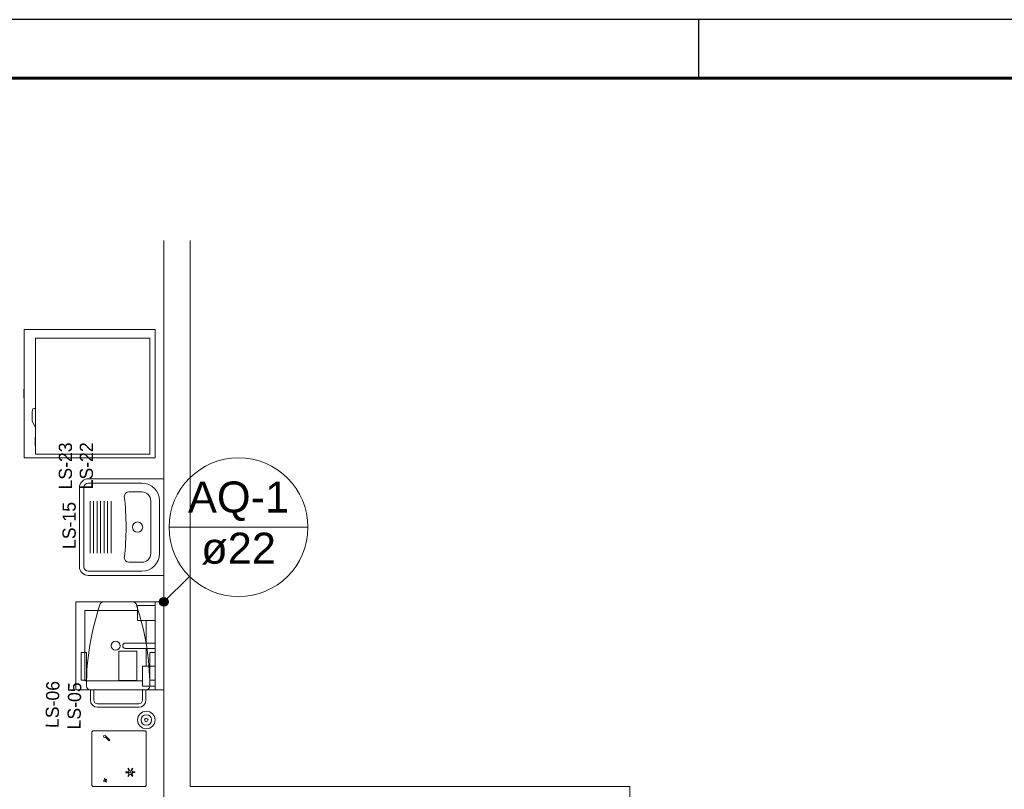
# Model space of a CAD drawing. Header units: millimetres. Extents: x -15 to 153, y -141 to 37.
# Tile 97 of 98: x 122 to 139, y 24 to 37. Entities that reach past the tile are written whole.
import ezdxf

# ---------------------------------------------------------------- set-up
doc = ezdxf.new("R2010")
doc.units = ezdxf.units.MM
doc.header["$MEASUREMENT"] = 0
doc.layers.get('0').update_dxf_attribs({"color": 5, "lineweight": 20})
for name, color, linetype, lineweight in [('AQ-Colunas', 1, 'Continuous', 30), ('AQ-Indicação coluna', 5, 'Continuous', 20), ('AQ-Textos coluna', 7, 'Continuous', 20)]:
    doc.layers.add(name, color=color, linetype=linetype, lineweight=lineweight)
doc.layers.add('XX-CARIMBO', color=9, linetype='Continuous')
doc.layers.add('XX-FOLHA', color=253, linetype='Continuous')
doc.styles.add('Arial', font='arial.ttf')
doc.styles.add('romans.shx', font='txt')

# ---------------------------------------------------------------- blocks, each defined once
blk = doc.blocks.new('Aprovacao A-1_SC')
at = {"layer": 'XX-CARIMBO', "ltscale": 0.5}
blk.add_line((840, 594), (0, 594), dxfattribs=at)
at = {"layer": 'XX-FOLHA', "ltscale": 0.5}
blk.add_line((655, 594), (655, 584), dxfattribs=at)
blk.add_line((655, 594), (655, 584), dxfattribs=at)
at = {"layer": 'XX-FOLHA', "ltscale": 0.5, "const_width": 0.5}
blk.add_lwpolyline([(25, 584), (25, 10), (830, 10), (830, 584), (25, 584)], dxfattribs=at)

msp = doc.modelspace()

# ---------------------------------------------------------------- linework, layer by layer
for p, q in [((124.897, 23.352), (124.897, 33.268)), ((125.347, 23.952), (125.347, 32.502)), ((122.506, 30.731), (122.509, 30.732)), ((122.506, 30.729), (122.506, 30.731)), ((122.506, 30.585), (122.506, 30.729)), ((122.506, 30.585), (122.506, 30.582)), ((122.506, 30.582), (122.506, 30.585)), ((122.506, 30.582), (122.509, 30.582)), ((122.509, 30.582), (122.506, 30.582)), ((122.509, 30.732), (122.512, 30.732)), ((122.509, 30.582), (122.512, 30.582)), ((122.682, 30.401), (122.659, 30.395)), ((122.707, 30.402), (122.682, 30.401)), ((122.649, 30.197), (122.65, 30.194)), ((122.65, 30.194), (122.707, 30.072)), ((122.701, 29.91), (122.704, 29.912)), ((122.701, 29.909), (122.701, 29.91)), ((122.701, 29.765), (122.701, 29.909)), ((122.704, 29.912), (122.707, 29.912)), ((122.701, 29.765), (122.701, 29.762)), ((122.701, 29.762), (122.701, 29.765)), ((122.701, 29.762), (122.704, 29.762)), ((122.704, 29.762), (122.701, 29.762)), ((122.704, 29.762), (122.707, 29.762)), ((124.897, 29.202), (123.607, 29.202)), ((124.522, 29.127), (123.607, 29.127)), ((124.897, 27.552), (124.897, 29.202)), ((123.457, 29.052), (123.457, 27.702)), ((123.532, 29.052), (123.532, 27.702)), ((124.522, 28.977), (124.297, 28.977)), ((123.637, 27.933), (123.637, 28.821)), ((123.697, 27.933), (123.697, 28.821)), ((123.757, 27.933), (123.757, 28.821)), ((123.817, 27.933), (123.817, 28.821)), ((123.877, 27.933), (123.877, 28.821)), ((123.937, 27.933), (123.937, 28.821)), ((123.997, 27.933), (123.997, 28.821)), ((124.672, 27.927), (124.672, 28.827)), ((124.822, 27.927), (124.822, 28.827)), ((124.522, 27.777), (124.297, 27.777)), ((124.522, 27.627), (123.607, 27.627)), ((124.897, 27.552), (123.607, 27.552)), ((123.397, 27.102), (123.397, 25.602)), ((123.397, 27.102), (124.897, 27.102)), ((123.865, 27.102), (124.369, 27.102)), ((124.447, 27.042), (124.447, 26.783)), ((124.447, 27.042), (124.747, 27.042)), ((124.747, 27.102), (124.747, 25.602)), ((124.897, 27.102), (124.897, 25.602)), ((123.547, 26.952), (124.447, 26.952)), ((123.547, 26.952), (123.547, 25.752)), ((124.447, 26.783), (124.747, 26.783)), ((124.597, 26.783), (124.597, 26.397)), ((124.747, 26.397), (124.239, 26.397)), ((123.577, 26.237), (123.487, 26.237)), ((123.487, 26.237), (123.487, 25.767)), ((123.577, 26.237), (123.577, 25.767)), ((124.126, 26.258), (124.434, 26.258)), ((124.126, 25.761), (124.126, 26.258)), ((124.747, 26.307), (124.239, 26.307)), ((124.434, 26.258), (124.434, 25.761)), ((124.597, 26.307), (124.597, 26.003)), ((124.657, 26.237), (124.747, 26.237)), ((124.657, 26.237), (124.657, 25.767)), ((124.747, 26.237), (124.747, 25.767)), ((124.53, 26.003), (124.747, 26.003)), ((124.53, 25.662), (124.53, 26.003)), ((123.577, 25.767), (123.487, 25.767)), ((123.547, 25.752), (124.53, 25.752)), ((124.434, 25.761), (124.126, 25.761)), ((124.657, 25.767), (124.747, 25.767)), ((123.397, 25.602), (124.897, 25.602)), ((123.636, 25.602), (124.597, 25.602)), ((123.643, 25.602), (123.643, 25.422)), ((123.703, 25.602), (123.703, 25.422)), ((124.53, 25.662), (124.747, 25.662)), ((124.53, 25.602), (124.53, 25.422)), ((124.59, 25.602), (124.59, 25.422)), ((123.763, 25.362), (124.47, 25.362)), ((124.897, 25.508), (124.897, 24.629)), ((123.763, 25.302), (124.47, 25.302)), ((123.9, 24.792), (123.961, 24.731)), ((123.906, 24.807), (123.972, 24.741)), ((123.972, 24.741), (123.961, 24.731)), ((123.888, 24.087), (123.883, 24.084)), ((123.912, 24.024), (123.883, 24.084)), ((123.918, 24.029), (123.888, 24.087)), ((123.898, 24.066), (123.915, 24.077)), ((123.906, 24.053), (123.922, 24.065)), ((123.912, 24.024), (123.918, 24.029)), ((123.915, 24.077), (123.922, 24.065)), ((125.347, 23.952), (132.847, 23.952)), ((132.847, 5.952), (132.847, 23.952))]:
    msp.add_line(p, q)
for points in [[(125.347, 33.268), (125.347, 23.952), (132.847, 23.952), (132.847, 5.502), (94.908, 5.502), (94.897, 5.502), (94.897, 5.952), (94.897, 33.268)], [(122.512, 31.752), (122.512, 29.562), (124.747, 29.562), (124.747, 31.752), (122.512, 31.752)], [(122.707, 31.602), (122.707, 29.622), (124.657, 29.622), (124.657, 31.602), (122.707, 31.602)], [(123.667, 23.967), (123.667, 24.882), (123.682, 24.897), (124.582, 24.897), (124.597, 24.882), (124.597, 23.967), (124.582, 23.952), (123.682, 23.952), (123.667, 23.967)], [(124.284, 24.197), (124.284, 24.185), (124.249, 24.185), (124.249, 24.197), (124.284, 24.197)], [(124.309, 24.23), (124.299, 24.224), (124.281, 24.254), (124.291, 24.26), (124.309, 24.23)], [(124.351, 24.225), (124.341, 24.231), (124.357, 24.261), (124.368, 24.255), (124.351, 24.225)], [(124.368, 24.186), (124.368, 24.198), (124.402, 24.198), (124.402, 24.186), (124.368, 24.186)], [(124.3, 24.158), (124.311, 24.152), (124.293, 24.122), (124.282, 24.128), (124.3, 24.158)], [(124.341, 24.152), (124.353, 24.159), (124.369, 24.129), (124.359, 24.122), (124.341, 24.152)]]:
    msp.add_lwpolyline(points)
for centre, radius in [((124.447, 28.377), 0.0879), ((124.072, 26.352), 0.0769), ((124.597, 25.085), 0.15), ((124.597, 25.085), 0.09), ((124.597, 25.085), 0.03), ((123.885, 24.807), 0.0203), ((124.326, 24.191), 0.0356), ((124.326, 24.191), 0.0109), ((123.885, 24.045), 0.0152)]:
    msp.add_circle(centre, radius)
for centre, radius, start, end in [((123.582, 30.251), 0.934, 171.197, 183.439), ((123.607, 29.052), 0.15, 90, 180), ((123.607, 29.052), 0.075, 90, 180), ((124.522, 28.827), 0.3, 0, 90), ((124.297, 28.902), 0.075, 90, 180), ((119.674, 28.377), 4.578, 353.415, 6.5849), ((124.522, 28.827), 0.15, 0, 90), ((124.522, 27.927), 0.15, 270, 0), ((124.522, 27.927), 0.3, 270, 0), ((124.297, 27.852), 0.075, 180, 270), ((123.607, 27.702), 0.15, 180, 270), ((123.607, 27.702), 0.075, 180, 270), ((127.839, 25.671), 4.262, 161.148, 180.126), ((123.865, 27.042), 0.06, 90, 173.725), ((124.369, 27.042), 0.06, 6.2747, 90), ((120.394, 25.671), 4.262, 359.874, 18.8523), ((124.239, 26.352), 0.045, 90, 270), ((123.636, 25.662), 0.06, 180.11, 270), ((124.597, 25.662), 0.06, 270, 359.89), ((123.763, 25.422), 0.12, 180, 270), ((123.763, 25.422), 0.06, 180, 270), ((124.47, 25.422), 0.06, 270, 0), ((124.47, 25.422), 0.12, 270, 0)]:
    msp.add_arc(centre, radius, start, end)
at = {"layer": 'AQ-Colunas', "linetype": 'Continuous', "const_width": 0.075}
msp.add_lwpolyline([(124.935, 27.102, 1), (124.86, 27.102, 1)], format="xyb", close=True, dxfattribs=at)
at = {"layer": 'AQ-Colunas', "linetype": 'Continuous'}
msp.add_circle((124.897, 27.102), 0.075, dxfattribs=at)
at = {"layer": 'AQ-Indicação coluna'}
for p, q in [((124.985, 28.375), (127.355, 28.375)), ((124.897, 27.102), (125.332, 27.537))]:
    msp.add_line(p, q, dxfattribs=at)
msp.add_circle((126.17, 28.375), 1.185, dxfattribs=at)

# ---------------------------------------------------------------- block references
at = {"xscale": 0.1, "yscale": 0.1, "zscale": 0.1}
msp.add_blockref('Aprovacao A-1_SC', (68.517, -22.36), dxfattribs=at)

# ---------------------------------------------------------------- texts
at = {"char_height": 0.225, "width": 1.34998, "line_spacing_factor": 0.798, "style": 'romans.shx'}
for s, insert, attachment_point, rotation in [('LS-23', (123.332, 29.823), 9, 90.0002), ('LS-22', (123.69, 29.825), 9, 90.0002), ('LS-15', (123.396, 28.004), 7, 90.0002), ('LS-06', (123.119, 25.749), 9, 88.9975), ('LS-05', (123.492, 25.725), 9, 88.9975)]:
    msp.add_mtext(s, dxfattribs=dict(at, insert=insert, attachment_point=attachment_point, rotation=rotation))
at = {"layer": 'AQ-Textos coluna', "char_height": 0.5295, "attachment_point": 8, "line_spacing_factor": 0.798, "style": 'Arial'}
for s, insert, width in [('AQ-1', (126.171, 28.481), 2.5416), ('ø22', (126.171, 27.739), 1.9062)]:
    msp.add_mtext(s, dxfattribs=dict(at, insert=insert, width=width))

doc.saveas('drawing.dxf')
